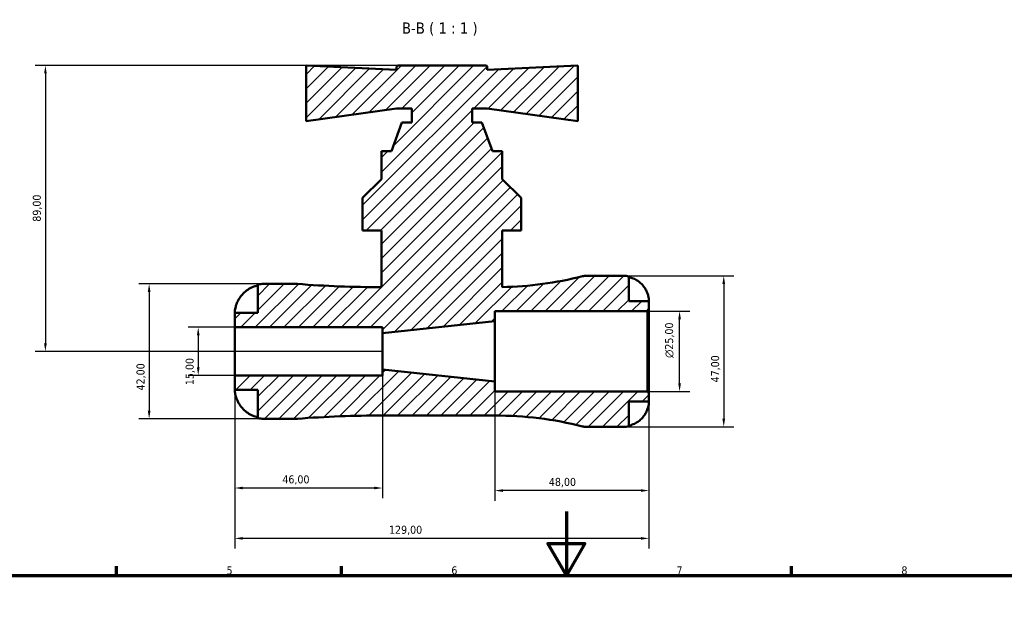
# Model space of a CAD drawing. Header units: millimetres. Extents: x 0 to 896, y 0 to 747.
# Tile 6 of 10: x 250 to 557, y 563 to 747. Entities that reach past the tile are written whole.
import ezdxf

# ---------------------------------------------------------------- set-up
doc = ezdxf.new("R2010")
doc.units = ezdxf.units.MM
for name, color, linetype, lineweight in [('Border (ISO)', 7, 'Continuous', 70), ('Dimension (ISO)', 7, 'Continuous', 25), ('Hatch (ISO)', 7, 'Continuous', 18), ('Symbol (ISO)', 7, 'Continuous', 25), ('Visible (ISO)', 7, 'Continuous', 50)]:
    doc.layers.add(name, color=color, linetype=linetype, lineweight=lineweight)
doc.styles.add('Label Text (ISO)', font='tahoma.ttf')
doc.styles.add('Note Text (ISO)', font='tahoma.ttf')
doc.dimstyles.new('Default (ISO)', dxfattribs={"dimtxt": 2.5, "dimasz": 2.5, "dimexe": 3.175, "dimexo": 0, "dimgap": 0.762, "dimtad": 1, "dimrnd": 1e-08, "dimzin": 0, "dimtxsty": 'Note Text (ISO)', "dimcen": 0.09, "dimdle": 10, "dimclrd": 256, "dimclre": 256, "dimclrt": 256, "dimazin": 0, "dimtfac": 1.40208, "dimtmove": 0, "dimatfit": 3, "dimfxl": 1, "dimtolj": 1, "dimtzin": 0, "dimlwd": -1, "dimlwe": -1, "dimarcsym": 0})

# ---------------------------------------------------------------- blocks, each defined once
blk = doc.blocks.new('Borders Default Border')
at = {"layer": 'Border (ISO)'}
for p, q in [((280.33, 574), (280.33, 576.9)), ((350.42, 574), (350.42, 576.9)), ((490.58, 574), (490.58, 576.9))]:
    blk.add_line(p, q, dxfattribs=at)
at = {"layer": 'Border (ISO)', "flags": 128}
for points in [[(420.5, 594), (420.5, 574), (414.73, 584), (426.27, 584), (420.5, 574)], [(20, 20), (20, 574), (821, 574), (821, 20), (20, 20)]]:
    blk.add_lwpolyline(points, dxfattribs=at)
at = {"layer": 'Border (ISO)', "color": 232, "true_color": 0xca0064, "char_height": 2.5, "attachment_point": 7, "style": 'Note Text (ISO)'}
for s, insert in [('5', (314.64, 574.35)), ('6', (384.66, 574.35)), ('7', (454.77, 574.4)), ('8', (524.81, 574.34))]:
    blk.add_mtext(s, dxfattribs=dict(at, insert=insert))
blk = doc.blocks.new('*D7')
at = {"layer": 'Defpoints', "color": 0, "transparency": 16777216}
for p in [(317.2, 651.33), (305.83, 636.33), (317.2, 636.33)]:
    blk.add_point(p, dxfattribs=at)
at = {"layer": 'Dimension (ISO)', "transparency": 16777216}
for p, q in [((317.2, 651.33), (302.66, 651.33)), ((305.83, 648.83), (305.83, 638.83)), ((317.2, 636.33), (302.66, 636.33))]:
    blk.add_line(p, q, dxfattribs=at)
for points in [[(305.42, 648.83), (306.25, 648.83), (305.83, 651.33)], [(305.42, 638.83), (306.25, 638.83), (305.83, 636.33)]]:
    blk.add_solid(points, dxfattribs=at)
at = {"layer": 'Dimension (ISO)', "color": 232, "true_color": 0xca0064, "transparency": 16777216, "insert": (301.9, 633.31), "char_height": 2.5, "attachment_point": 1, "rotation": 90, "style": 'Note Text (ISO)'}
blk.add_mtext('\\A1;15,00', dxfattribs=at)
blk = doc.blocks.new('*D8')
at = {"layer": 'Defpoints', "color": 0, "transparency": 16777216}
for p in [(326.2, 664.83), (290.54, 622.83), (326.2, 622.83)]:
    blk.add_point(p, dxfattribs=at)
at = {"layer": 'Dimension (ISO)', "transparency": 16777216}
for p, q in [((326.2, 664.83), (287.37, 664.83)), ((290.54, 662.33), (290.54, 625.33)), ((326.2, 622.83), (287.37, 622.83))]:
    blk.add_line(p, q, dxfattribs=at)
for points in [[(290.13, 662.33), (290.96, 662.33), (290.54, 664.83)], [(290.13, 625.33), (290.96, 625.33), (290.54, 622.83)]]:
    blk.add_solid(points, dxfattribs=at)
at = {"layer": 'Dimension (ISO)', "color": 232, "true_color": 0xca0064, "transparency": 16777216, "insert": (286.61, 631.66), "char_height": 2.5, "attachment_point": 1, "rotation": 90, "style": 'Note Text (ISO)'}
blk.add_mtext('\\A1;42,00', dxfattribs=at)
blk = doc.blocks.new('*D9')
at = {"layer": 'Defpoints', "color": 0, "transparency": 16777216}
for p in [(445.73, 656.33), (455.73, 656.33), (445.73, 631.33)]:
    blk.add_point(p, dxfattribs=at)
at = {"layer": 'Dimension (ISO)', "transparency": 16777216}
for p, q in [((445.73, 656.33), (458.91, 656.33)), ((455.73, 633.83), (455.73, 653.83)), ((445.73, 631.33), (458.91, 631.33))]:
    blk.add_line(p, q, dxfattribs=at)
for points in [[(455.31, 653.83), (456.15, 653.83), (455.73, 656.33)], [(455.31, 633.83), (456.15, 633.83), (455.73, 631.33)]]:
    blk.add_solid(points, dxfattribs=at)
at = {"layer": 'Dimension (ISO)', "color": 232, "true_color": 0xca0064, "transparency": 16777216, "insert": (451.21, 641.77), "char_height": 2.5, "attachment_point": 1, "rotation": 90, "style": 'Note Text (ISO)'}
blk.add_mtext('\\A1;\\fAIGDT|b0|i0;\\H2.5000;\\ln\\fTahoma|b0|i0;\\H2.5000;25,00', dxfattribs=at)
blk = doc.blocks.new('*D10')
at = {"layer": 'Defpoints', "color": 0, "transparency": 16777216}
for p in [(438.33, 667.33), (438.33, 620.33), (469.48, 620.33)]:
    blk.add_point(p, dxfattribs=at)
at = {"layer": 'Dimension (ISO)', "transparency": 16777216}
for p, q in [((438.33, 667.33), (472.65, 667.33)), ((469.48, 664.83), (469.48, 622.83)), ((438.33, 620.33), (472.65, 620.33))]:
    blk.add_line(p, q, dxfattribs=at)
for points in [[(469.06, 664.83), (469.9, 664.83), (469.48, 667.33)], [(469.06, 622.83), (469.9, 622.83), (469.48, 620.33)]]:
    blk.add_solid(points, dxfattribs=at)
at = {"layer": 'Dimension (ISO)', "color": 232, "true_color": 0xca0064, "transparency": 16777216, "insert": (465.54, 634.16), "char_height": 2.5, "attachment_point": 1, "rotation": 90, "style": 'Note Text (ISO)'}
blk.add_mtext('\\A1;47,00', dxfattribs=at)
blk = doc.blocks.new('*D11')
at = {"layer": 'Defpoints', "color": 0, "transparency": 16777216}
for p in [(368.07, 732.83), (258.24, 643.83), (363.2, 643.83)]:
    blk.add_point(p, dxfattribs=at)
at = {"layer": 'Dimension (ISO)', "transparency": 16777216}
for p, q in [((368.07, 732.83), (255.07, 732.83)), ((258.24, 730.33), (258.24, 646.33)), ((363.2, 643.83), (255.07, 643.83))]:
    blk.add_line(p, q, dxfattribs=at)
for points in [[(257.82, 730.33), (258.66, 730.33), (258.24, 732.83)], [(257.82, 646.33), (258.66, 646.33), (258.24, 643.83)]]:
    blk.add_solid(points, dxfattribs=at)
at = {"layer": 'Dimension (ISO)', "color": 232, "true_color": 0xca0064, "transparency": 16777216, "insert": (254.3, 684.19), "char_height": 2.5, "attachment_point": 1, "rotation": 90, "style": 'Note Text (ISO)'}
blk.add_mtext('\\A1;89,00', dxfattribs=at)
blk = doc.blocks.new('*D12')
at = {"layer": 'Defpoints', "color": 0, "transparency": 16777216}
for p in [(317.2, 636.33), (446.2, 630.86), (317.2, 585.6)]:
    blk.add_point(p, dxfattribs=at)
at = {"layer": 'Dimension (ISO)', "transparency": 16777216}
for p, q in [((317.2, 636.33), (317.2, 582.43)), ((446.2, 630.86), (446.2, 582.43)), ((443.7, 585.6), (319.7, 585.6))]:
    blk.add_line(p, q, dxfattribs=at)
for points in [[(319.7, 586.02), (319.7, 585.18), (317.2, 585.6)], [(443.7, 586.02), (443.7, 585.18), (446.2, 585.6)]]:
    blk.add_solid(points, dxfattribs=at)
at = {"layer": 'Dimension (ISO)', "color": 232, "true_color": 0xca0064, "transparency": 16777216, "insert": (365.25, 589.54), "char_height": 2.5, "attachment_point": 1, "style": 'Note Text (ISO)'}
blk.add_mtext('\\A1;129,00', dxfattribs=at)
blk = doc.blocks.new('*D13')
at = {"layer": 'Defpoints', "color": 0, "transparency": 16777216}
for p in [(398.2, 634.45), (446.2, 630.86), (398.2, 600.49)]:
    blk.add_point(p, dxfattribs=at)
at = {"layer": 'Dimension (ISO)', "transparency": 16777216}
for p, q in [((398.2, 634.45), (398.2, 597.31)), ((446.2, 630.86), (446.2, 597.31)), ((443.7, 600.49), (400.7, 600.49))]:
    blk.add_line(p, q, dxfattribs=at)
for points in [[(400.7, 600.9), (400.7, 600.07), (398.2, 600.49)], [(443.7, 600.9), (443.7, 600.07), (446.2, 600.49)]]:
    blk.add_solid(points, dxfattribs=at)
at = {"layer": 'Dimension (ISO)', "color": 232, "true_color": 0xca0064, "transparency": 16777216, "insert": (415.03, 604.43), "char_height": 2.5, "attachment_point": 1, "style": 'Note Text (ISO)'}
blk.add_mtext('\\A1;48,00', dxfattribs=at)
blk = doc.blocks.new('*D14')
at = {"layer": 'Defpoints', "color": 0, "transparency": 16777216}
for p in [(363.2, 638.2), (317.2, 636.33), (317.2, 601.28)]:
    blk.add_point(p, dxfattribs=at)
at = {"layer": 'Dimension (ISO)', "transparency": 16777216}
for p, q in [((363.2, 638.2), (363.2, 598.11)), ((317.2, 636.33), (317.2, 598.11)), ((360.7, 601.28), (319.7, 601.28))]:
    blk.add_line(p, q, dxfattribs=at)
for points in [[(319.7, 601.7), (319.7, 600.87), (317.2, 601.28)], [(360.7, 601.7), (360.7, 600.87), (363.2, 601.28)]]:
    blk.add_solid(points, dxfattribs=at)
at = {"layer": 'Dimension (ISO)', "color": 232, "true_color": 0xca0064, "transparency": 16777216, "insert": (332.03, 605.22), "char_height": 2.5, "attachment_point": 1, "style": 'Note Text (ISO)'}
blk.add_mtext('\\A1;46,00', dxfattribs=at)

msp = doc.modelspace()

# ---------------------------------------------------------------- hatches: boundary and pattern name
at = {"layer": 'Hatch (ISO)'}
h = msp.add_hatch(dxfattribs=at)
h.set_pattern_fill('ANSI31', color=256, scale=25.4, style=0)
h.set_pattern_definition([(45, (0, 0), (-2.245064, 2.245064), [])])
edge = h.paths.add_edge_path()
edge.add_line((398.2, 631.328), (398.2, 634.453))
edge.add_line((398.2, 634.453), (363.2, 638.203))
edge.add_line((363.2, 638.203), (363.2, 636.328))
edge.add_line((363.2, 636.328), (317.2, 636.328))
edge.add_line((317.2, 636.328), (317.2, 631.828))
edge.add_line((317.2, 631.828), (324.4, 631.828))
edge.add_line((324.4, 631.828), (324.4, 623.01))
edge.add_ellipse((326.2, 631.828), major_axis=(-1.8, -8.818), ratio=1, start_angle=0, end_angle=11.53696)
edge.add_line((326.2, 622.828), (336.34, 622.828))
edge.add_ellipse((336.34, 627.528), major_axis=(0, -4.7), ratio=1, start_angle=0, end_angle=4.3708)
edge.add_ellipse((363.2, 276.11), major_axis=(-26.502, 346.732), ratio=1, start_angle=355.6292, end_angle=360, ccw=False)
edge.add_line((363.2, 623.853), (398.2, 623.853))
edge.add_ellipse((398.2, 512.152), major_axis=(0, 111.701), ratio=1, start_angle=345.86352, end_angle=360, ccw=False)
edge.add_ellipse((426.629, 625.028), major_axis=(-1.148, -4.558), ratio=1, start_angle=0, end_angle=14.13648)
edge.add_line((426.629, 620.328), (438.325, 620.328))
edge.add_ellipse((438.325, 628.203), major_axis=(0, -7.875), ratio=1, start_angle=0, end_angle=11.53696)
edge.add_line((439.9, 620.487), (439.9, 628.203))
edge.add_line((439.9, 628.203), (446.2, 628.203))
edge.add_line((446.2, 628.203), (446.2, 630.858))
edge.add_line((446.2, 630.858), (445.73, 631.328))
edge.add_line((445.73, 631.328), (398.2, 631.328))
edge = h.paths.add_edge_path()
edge.add_line((406.375, 681.428), (406.375, 691.603))
edge.add_line((406.375, 691.603), (400.5, 697.478))
edge.add_line((400.5, 697.478), (400.5, 706.128))
edge.add_line((400.5, 706.128), (397.42, 706.128))
edge.add_line((397.42, 706.128), (394.18, 715.028))
edge.add_line((394.18, 715.028), (391.1, 715.028))
edge.add_line((391.1, 715.028), (391.1, 719.478))
edge.add_line((391.1, 719.478), (395.8, 719.478))
edge.add_line((395.8, 719.478), (424, 715.473))
edge.add_line((424, 715.473), (424, 732.828))
edge.add_line((424, 732.828), (395.8, 731.493))
edge.add_line((395.8, 731.493), (395.8, 732.358))
edge.add_ellipse((395.33, 732.358), major_axis=(0.47, 0), ratio=1, start_angle=0, end_angle=90)
edge.add_line((395.33, 732.828), (368.07, 732.828))
edge.add_ellipse((368.07, 732.358), major_axis=(0, 0.47), ratio=1, start_angle=0, end_angle=90)
edge.add_line((367.6, 732.358), (367.6, 731.493))
edge.add_line((367.6, 731.493), (339.4, 732.828))
edge.add_line((339.4, 732.828), (339.4, 715.473))
edge.add_line((339.4, 715.473), (367.6, 719.478))
edge.add_line((367.6, 719.478), (372.3, 719.478))
edge.add_line((372.3, 719.478), (372.3, 715.028))
edge.add_line((372.3, 715.028), (369.22, 715.028))
edge.add_line((369.22, 715.028), (365.98, 706.128))
edge.add_line((365.98, 706.128), (362.9, 706.128))
edge.add_line((362.9, 706.128), (362.9, 697.478))
edge.add_line((362.9, 697.478), (357.025, 691.603))
edge.add_line((357.025, 691.603), (357.025, 681.428))
edge.add_line((357.025, 681.428), (362.9, 681.428))
edge.add_line((362.9, 681.428), (362.9, 663.803))
edge.add_ellipse((363.2, 1011.546), major_axis=(-0.3, -347.743), ratio=1, start_angle=355.67863, end_angle=360, ccw=False)
edge.add_ellipse((336.34, 660.128), major_axis=(0.358, 4.686), ratio=1, start_angle=0, end_angle=4.3708)
edge.add_line((336.34, 664.828), (326.2, 664.828))
edge.add_ellipse((326.2, 655.828), major_axis=(0, 9), ratio=1, start_angle=0, end_angle=11.53696)
edge.add_line((324.4, 664.646), (324.4, 655.828))
edge.add_line((324.4, 655.828), (317.2, 655.828))
edge.add_line((317.2, 655.828), (317.2, 651.328))
edge.add_line((317.2, 651.328), (363.2, 651.328))
edge.add_line((363.2, 651.328), (363.2, 649.453))
edge.add_line((363.2, 649.453), (398.2, 653.203))
edge.add_line((398.2, 653.203), (398.2, 656.328))
edge.add_line((398.2, 656.328), (445.73, 656.328))
edge.add_line((445.73, 656.328), (446.2, 656.798))
edge.add_line((446.2, 656.798), (446.2, 659.453))
edge.add_line((446.2, 659.453), (439.9, 659.453))
edge.add_line((439.9, 659.453), (439.9, 667.169))
edge.add_ellipse((438.325, 659.453), major_axis=(1.575, 7.716), ratio=1, start_angle=0, end_angle=11.53696)
edge.add_line((438.325, 667.328), (426.629, 667.328))
edge.add_ellipse((426.629, 662.628), major_axis=(0, 4.7), ratio=1, start_angle=0, end_angle=14.13648)
edge.add_ellipse((398.2, 775.504), major_axis=(27.281, -108.318), ratio=1, start_angle=347.04337, end_angle=360, ccw=False)
edge.add_line((400.5, 663.827), (400.5, 681.428))
edge.add_line((400.5, 681.428), (406.375, 681.428))

# ---------------------------------------------------------------- linework, layer by layer
at = {"layer": 'Visible (ISO)'}
for p, q in [((367.6, 731.493), (339.4, 732.828)), ((339.4, 732.828), (339.4, 715.473)), ((367.6, 732.358), (367.6, 731.493)), ((395.33, 732.828), (368.07, 732.828)), ((424, 732.828), (395.8, 731.493)), ((395.8, 731.493), (395.8, 732.358)), ((424, 715.473), (424, 732.828)), ((339.4, 715.473), (367.6, 719.478)), ((367.6, 719.478), (372.3, 719.478)), ((372.3, 719.478), (372.3, 715.028)), ((391.1, 715.028), (391.1, 719.478)), ((391.1, 719.478), (395.8, 719.478)), ((395.8, 719.478), (424, 715.473)), ((369.22, 715.028), (365.98, 706.128)), ((372.3, 715.028), (369.22, 715.028)), ((394.18, 715.028), (391.1, 715.028)), ((397.42, 706.128), (394.18, 715.028)), ((365.98, 706.128), (362.9, 706.128)), ((362.9, 706.128), (362.9, 697.478)), ((400.5, 706.128), (397.42, 706.128)), ((400.5, 697.478), (400.5, 706.128)), ((362.9, 697.478), (357.025, 691.603)), ((406.375, 691.603), (400.5, 697.478)), ((357.025, 691.603), (357.025, 681.428)), ((406.375, 681.428), (406.375, 691.603)), ((357.025, 681.428), (362.9, 681.428)), ((362.9, 681.428), (362.9, 663.803)), ((400.5, 663.827), (400.5, 681.428)), ((400.5, 681.428), (406.375, 681.428)), ((438.325, 667.328), (426.629, 667.328)), ((439.9, 659.453), (439.9, 667.169)), ((324.4, 664.646), (324.4, 655.828)), ((336.34, 664.828), (326.2, 664.828)), ((446.2, 659.453), (439.9, 659.453)), ((446.2, 656.798), (446.2, 659.453)), ((398.2, 653.203), (398.2, 656.328)), ((398.2, 656.328), (445.73, 656.328)), ((445.73, 656.328), (446.2, 656.798)), ((445.73, 656.328), (445.73, 631.328)), ((446.2, 630.858), (446.2, 656.798)), ((324.4, 655.828), (317.2, 655.828)), ((317.2, 655.828), (317.2, 651.328)), ((363.2, 649.453), (398.2, 653.203)), ((398.2, 634.453), (398.2, 653.203)), ((317.2, 651.328), (363.2, 651.328)), ((317.2, 636.328), (317.2, 651.328)), ((363.2, 651.328), (363.2, 649.453)), ((363.2, 638.203), (363.2, 649.453)), ((398.2, 634.453), (363.2, 638.203)), ((363.2, 638.203), (363.2, 636.328)), ((363.2, 636.328), (317.2, 636.328)), ((317.2, 636.328), (317.2, 631.828)), ((317.2, 631.828), (324.4, 631.828)), ((324.4, 631.828), (324.4, 623.01)), ((398.2, 631.328), (398.2, 634.453)), ((445.73, 631.328), (398.2, 631.328)), ((446.2, 630.858), (445.73, 631.328)), ((446.2, 628.203), (446.2, 630.858)), ((439.9, 620.487), (439.9, 628.203)), ((439.9, 628.203), (446.2, 628.203)), ((326.2, 622.828), (336.34, 622.828)), ((363.2, 623.853), (398.2, 623.853)), ((426.629, 620.328), (438.325, 620.328))]:
    msp.add_line(p, q, dxfattribs=at)
for centre, radius, start, end in [((368.07, 732.358), 0.47, 90, 180), ((395.33, 732.358), 0.47, 0, 90), ((398.2, 775.504), 111.701, 271.17984, 284.13648), ((426.629, 662.628), 4.7, 90, 104.13648), ((438.325, 659.453), 7.875, 78.46304, 90), ((326.2, 655.828), 9, 90, 101.53696), ((336.34, 660.128), 4.7, 85.6292, 90), ((363.2, 1011.546), 347.743, 265.6292, 269.95057), ((326.2, 631.828), 9, 258.46304, 270), ((336.34, 627.528), 4.7, 270, 274.3708), ((363.2, 276.11), 347.743, 90, 94.3708), ((398.2, 512.152), 111.701, 75.86352, 90), ((426.629, 625.028), 4.7, 255.86352, 270), ((438.325, 628.203), 7.875, 270, 281.53696)]:
    msp.add_arc(centre, radius, start, end, dxfattribs=at)
for points, knots in [([(439.9, 666.956), (440.402, 666.852), (440.892, 666.697), (441.775, 666.329), (442.247, 666.081), (443.127, 665.489), (443.536, 665.146), (444.224, 664.454), (444.567, 664.04), (445.075, 663.273), (445.264, 662.936), (445.422, 662.603)], [0.14941001, 0.14941001, 0.14941001, 0.14941001, 0.29044502, 0.29044502, 0.43634177, 0.43634177, 0.58223851, 0.58223851, 0.72934673, 0.72934673, 0.83526259, 0.83526259, 0.83526259, 0.83526259]), ([(318.143, 659.428), (318.314, 659.782), (318.515, 660.138), (319.079, 660.992), (319.472, 661.469), (320.26, 662.264), (320.726, 662.657), (321.731, 663.334), (322.269, 663.619), (323.274, 664.038), (323.83, 664.215), (324.4, 664.333)], [1.64201534, 1.64201534, 1.64201534, 1.64201534, 1.75419003, 1.75419003, 1.92342617, 1.92342617, 2.09009676, 2.09009676, 2.25676735, 2.25676735, 2.41683718, 2.41683718, 2.41683718, 2.41683718]), ([(445.422, 662.603), (445.428, 662.591), (445.434, 662.578), (445.519, 662.397), (445.593, 662.226), (445.72, 661.906), (445.774, 661.758), (445.882, 661.435), (445.933, 661.262), (446.051, 660.811), (446.101, 660.55), (446.174, 660.057), (446.188, 659.844), (446.202, 659.536), (446.2, 659.453), (446.2, 659.453)], [-0.51072287, -0.51072287, -0.51072287, -0.51072287, -0.50653573, -0.50653573, -0.4498196, -0.4498196, -0.40070764, -0.40070764, -0.34173664, -0.34173664, -0.24159774, -0.24159774, -0.12498377, -0.12498377, 0, 0, 0, 0]), ([(317.2, 655.828), (317.2, 655.828), (317.2, 655.857), (317.202, 655.978), (317.204, 656.075), (317.227, 656.412), (317.257, 656.696), (317.365, 657.255), (317.42, 657.489), (317.539, 657.907), (317.594, 658.083), (317.718, 658.437), (317.785, 658.615), (317.946, 659.006), (318.041, 659.218), (318.143, 659.428)], [0, 0, 0, 0, 0.07902176, 0.07902176, 0.1663989, 0.1663989, 0.3061696, 0.3061696, 0.39317532, 0.39317532, 0.45313132, 0.45313132, 0.51187135, 0.51187135, 0.5822696, 0.5822696, 0.5822696, 0.5822696]), ([(318.143, 628.228), (318.061, 628.396), (317.984, 628.566), (317.809, 628.977), (317.717, 629.218), (317.561, 629.673), (317.497, 629.886), (317.375, 630.351), (317.324, 630.593), (317.236, 631.125), (317.216, 631.378), (317.198, 631.734), (317.2, 631.828), (317.2, 631.828)], [-0.58071563, -0.58071563, -0.58071563, -0.58071563, -0.52491146, -0.52491146, -0.44589579, -0.44589579, -0.37285388, -0.37285388, -0.27903522, -0.27903522, -0.14246101, -0.14246101, 0, 0, 0, 0]), ([(324.4, 623.324), (323.83, 623.442), (323.274, 623.618), (322.269, 624.038), (321.731, 624.322), (320.726, 625), (320.26, 625.392), (319.472, 626.188), (319.079, 626.665), (318.515, 627.519), (318.314, 627.875), (318.143, 628.228)], [7.93353996, 7.93353996, 7.93353996, 7.93353996, 8.09360978, 8.09360978, 8.26028038, 8.26028038, 8.42695097, 8.42695097, 8.59618711, 8.59618711, 8.70836179, 8.70836179, 8.70836179, 8.70836179]), ([(446.2, 628.203), (446.2, 628.203), (446.2, 628.18), (446.199, 628.086), (446.198, 628.012), (446.184, 627.743), (446.164, 627.5), (446.079, 626.989), (446.029, 626.753), (445.91, 626.315), (445.852, 626.124), (445.715, 625.735), (445.638, 625.537), (445.511, 625.244), (445.467, 625.148), (445.422, 625.053)], [-2.17667965, -2.17667965, -2.17667965, -2.17667965, -2.11086653, -2.11086653, -2.04055216, -2.04055216, -1.91738302, -1.91738302, -1.82942275, -1.82942275, -1.76558177, -1.76558177, -1.70117883, -1.70117883, -1.66961913, -1.66961913, -1.66961913, -1.66961913]), ([(445.422, 625.053), (445.264, 624.72), (445.075, 624.383), (444.567, 623.617), (444.224, 623.203), (443.536, 622.51), (443.127, 622.167), (442.247, 621.576), (441.775, 621.327), (440.892, 620.96), (440.402, 620.804), (439.9, 620.701)], [3.89239507, 3.89239507, 3.89239507, 3.89239507, 3.99831093, 3.99831093, 4.14541915, 4.14541915, 4.2913159, 4.2913159, 4.43721264, 4.43721264, 4.57824766, 4.57824766, 4.57824766, 4.57824766])]:
    msp.add_open_spline(points, degree=3, knots=knots, dxfattribs=at)

# ---------------------------------------------------------------- block references
msp.add_blockref('Borders Default Border', (0, 0))

# ---------------------------------------------------------------- texts
at = {"layer": 'Symbol (ISO)', "insert": (369.26, 742.078), "char_height": 3.5, "attachment_point": 7, "style": 'Label Text (ISO)'}
msp.add_mtext('B-B ( 1 : 1 )', dxfattribs=at)

# ---------------------------------------------------------------- dimensions: what is measured, and where the dimension line sits
at = {"layer": 'Dimension (ISO)'}
for base, p1, p2, angle, picture, middle in [((258.241, 643.828), (368.07, 732.828), (363.2, 643.828), 90, '*D11', (258.241, 688.328)), ((469.479, 620.328), (438.325, 667.328), (438.325, 620.328), 90, '*D10', (469.479, 638.328)), ((290.544, 622.828), (326.2, 664.828), (326.2, 622.828), 90, '*D8', (290.544, 635.828)), ((305.833, 636.328), (317.2, 651.328), (317.2, 636.328), 270, '*D7', (305.833, 637.328)), ((317.2, 601.283), (363.2, 638.203), (317.2, 636.328), 180, '*D14', (336.2, 601.283)), ((317.2, 585.6), (446.2, 630.858), (317.2, 636.328), 180, '*D12', (370.2, 585.6)), ((398.2, 600.485), (446.2, 630.858), (398.2, 634.453), 180, '*D13', (419.2, 600.485))]:
    dim = msp.add_linear_dim(base=base, p1=p1, p2=p2, angle=angle, dimstyle='Default (ISO)', override={"dimdec": 2, "dimtp": 0, "dimtm": 0, "dimtdec": 2, "dimtofl": 0, "dimatfit": 1}, dxfattribs=at)
    dim.commit()
    dim.dimension.update_dxf_attribs({"geometry": picture, "text_midpoint": middle, "dimtype": 160})
dim = msp.add_linear_dim(base=(455.73, 656.328), p1=(445.73, 631.328), p2=(445.73, 656.328), angle=90, text='\\fAIGDT|b0|i0;\\H2.5000;\\ln\\fTahoma|b0|i0;\\H2.5000;<>', dimstyle='Default (ISO)', override={"dimdec": 2, "dimtp": 0, "dimtm": 0, "dimtdec": 2, "dimtofl": 0, "dimatfit": 1}, dxfattribs=at)
dim.commit()
dim.dimension.update_dxf_attribs({"geometry": '*D9', "text_midpoint": (455.73, 647.328), "dimtype": 160})

doc.saveas('drawing.dxf')
